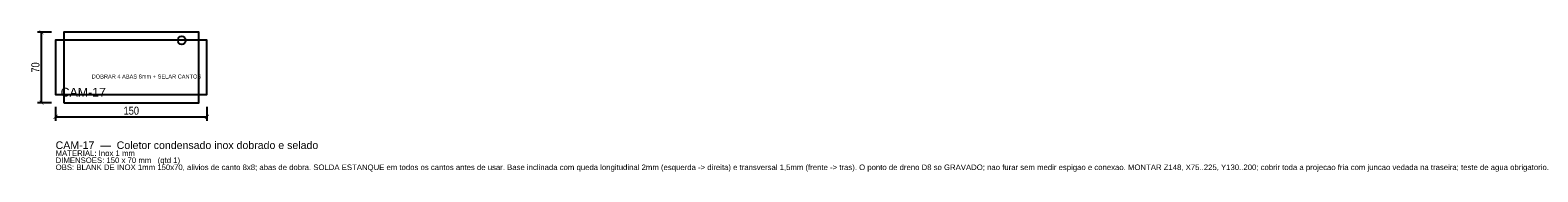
# Model space of a CAD drawing. Header units: millimetres. Extents: x -25 to 1469, y -69 to 72.
import ezdxf
from ezdxf.enums import TextEntityAlignment as Align

# ---------------------------------------------------------------- set-up
doc = ezdxf.new("R2010")
doc.units = ezdxf.units.MM
for name, color, linetype in [('CORTE', 1, 'Continuous'), ('COTA', 4, 'Continuous'), ('GRAVACAO', 3, 'Continuous'), ('TEXTO', 7, 'Continuous')]:
    doc.layers.add(name, color=color, linetype=linetype)
doc.styles.add('ARIAL', font='arial.ttf')
doc.styles.add('OpenSansCondensed-Light', font='OpenSansCondensed-Light.ttf')
doc.dimstyles.new('EZDXF', dxfattribs={"dimtxt": 8, "dimasz": 4, "dimexe": 4, "dimexo": 4, "dimgap": 2, "dimtad": 1, "dimdec": 0, "dimdsep": 46, "dimtxsty": 'OpenSansCondensed-Light', "dimblk": 'ARCHTICK', "dimcen": 2.5, "dimclrd": 4, "dimclre": 4, "dimclrt": 4, "dimazin": 3, "dimtfac": 0.5, "dimtmove": 2, "dimatfit": 3})

# ---------------------------------------------------------------- blocks, each defined once
blk = doc.blocks.new('_ARCHTICK')
at = {"color": 0, "linetype": 'BYBLOCK', "const_width": 0.15}
blk.add_lwpolyline([(-0.5, -0.5), (0.5, 0.5)], dxfattribs=at)

msp = doc.modelspace()

# ---------------------------------------------------------------- linework, layer by layer
at = {"layer": 'CORTE'}
msp.add_lwpolyline([(8, 0), (142, 0), (142, 8), (150, 8), (150, 62), (142, 62), (142, 70), (8, 70), (8, 62), (0, 62), (0, 8), (8, 8)], close=True, dxfattribs=at)
at = {"layer": 'GRAVACAO'}
msp.add_lwpolyline([(8, 8), (142, 8), (142, 62), (8, 62)], close=True, dxfattribs=at)
msp.add_circle((125, 62), 4, dxfattribs=at)

# ---------------------------------------------------------------- texts
at = {"layer": 'GRAVACAO', "style": 'ARIAL'}
msp.add_text('DOBRAR 4 ABAS 8mm + SELAR CANTOS', height=4, dxfattribs=at).set_placement((90, 26), align=Align.MIDDLE_CENTER)
msp.add_text('CAM-17', height=8.75, dxfattribs=at).set_placement((5, 6))
at = {"layer": 'TEXTO', "style": 'ARIAL'}
for s, height, p in [('CAM-17  —  Coletor condensado inox dobrado e selado', 7.5, (0, -46)), ('MATERIAL: Inox 1 mm', 5.5, (0, -53)), ('DIMENSOES: 150 x 70 mm   (qtd 1)', 5.5, (0, -60)), ('OBS: BLANK DE INOX 1mm 150x70, alivios de canto 8x8; abas de dobra. SOLDA ESTANQUE em todos os cantos antes de usar. Base inclinada com queda longitudinal 2mm (esquerda -> direita) e transversal 1,5mm (frente -> tras). O ponto de dreno D8 so GRAVADO; nao furar sem medir espigao e conexao. MONTAR Z148, X75..225, Y130..200; cobrir toda a projecao fria com juncao vedada na traseira; teste de agua obrigatorio.', 5.5, (0, -67))]:
    msp.add_text(s, height=height, dxfattribs=at).set_placement(p)

# ---------------------------------------------------------------- dimensions: what is measured, and where the dimension line sits
at = {"layer": 'COTA'}
msp.add_linear_dim(base=(-14, 0), p1=(0, 0), p2=(0, 70), angle=90, dimstyle='EZDXF', dxfattribs=at).render()
msp.add_linear_dim(base=(0, -14), p1=(0, 0), p2=(150, 0), dimstyle='EZDXF', dxfattribs=at).render()

doc.saveas('drawing.dxf')
